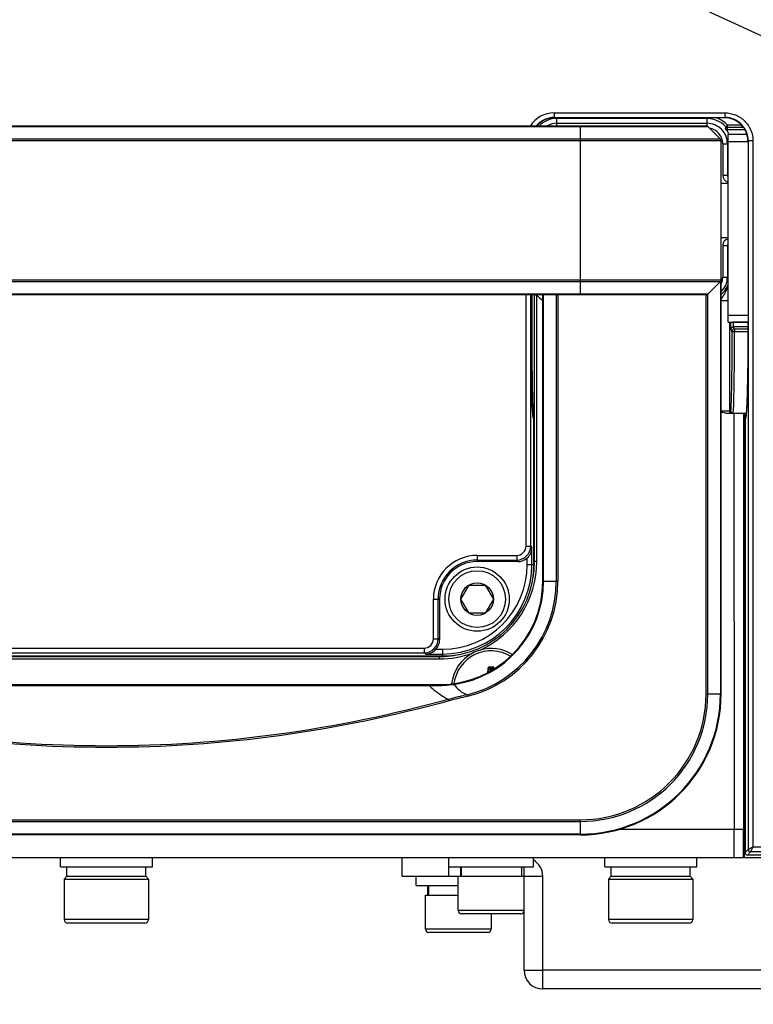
# Paper-space layout 'DRW0010_1_1' of a CAD drawing. Header units: millimetres. Extents: x 0 to 420, y 0 to 297.
# Tile 92 of 108: x 296 to 320, y 153 to 185. Entities that reach past the tile are written whole.
import ezdxf

# ---------------------------------------------------------------- set-up
doc = ezdxf.new("R2010")
doc.units = ezdxf.units.MM
doc.header["$LTSCALE"] = 23.1
doc.layers.get('0').update_dxf_attribs({"linetype": 'CONTINUOUS'})
for name, color, linetype in [('02___PRT_ALL_AXES', 7, 'CONTINUOUS'), ('AXES', 7, 'CONTINUOUS'), ('DIM_PILOTEES', 7, 'CONTINUOUS')]:
    doc.layers.add(name, color=color, linetype=linetype)
doc.styles.get("Standard").update_dxf_attribs({"font": 'txt', "width": 0.7})
doc.dimstyles.new('DIMSTYLE_3', dxfattribs={"dimtxt": 2.5, "dimasz": 3.5, "dimexe": 2, "dimexo": 0, "dimtad": 1, "dimdec": 0, "dimlfac": 3.333333, "dimdsep": 46, "dimtxsty": 'Standard', "dimblk": '_FILLED', "dimblk1": '_FILLED', "dimblk2": '_FILLED', "dimcen": 0.09, "dimazin": 2, "dimtp": 0.5, "dimtm": 0.5, "dimtfac": 1, "dimtdec": 0, "dimtofl": 0, "dimtmove": 0, "dimatfit": 3, "dimldrblk": '_FILLED', "dimfxl": 0, "dimtolj": 1, "dimarcsym": 0})

# ---------------------------------------------------------------- blocks, each defined once
blk = doc.blocks.new('_FILLED')
at = {"color": 0, "linetype": 'ByBlock'}
blk.add_solid([(0, 0), (-1, 0.1429), (-1, -0.1429)], dxfattribs=at)
blk = doc.blocks.new('*D6')
at = {"layer": 'DIM_PILOTEES', "color": 2, "linetype": 'Continuous'}
for p, q in [((299.025, 224.984), (346.241, 224.984)), ((344.241, 224.984), (344.241, 188.383)), ((344.241, 151.783), (344.241, 188.383)), ((325.505, 151.783), (346.241, 151.783))]:
    blk.add_line(p, q, dxfattribs=at)
at = {"layer": 'DIM_PILOTEES', "color": 2, "linetype": 'Continuous', "xscale": 3.5, "yscale": 3.5, "zscale": 3.5}
for p, rotation in [((344.241, 224.984), 90), ((344.241, 151.783), 270)]:
    blk.add_blockref('_FILLED', p, dxfattribs=dict(at, rotation=rotation))
at = {"layer": 'DIM_PILOTEES', "color": 2, "linetype": 'Continuous', "insert": (341.116, 188.383), "char_height": 2.5, "width": 8.83929, "attachment_point": 2, "rotation": 90, "line_spacing_factor": 0.9}
blk.add_mtext('{\\ftxt;\\W0.0001;\\H0.0001;\\~}{\\ftxt;\\W2.3571428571;\\H2.5; }{\\ftxt;\\W0.0001;\\H0.0001;\\~}', dxfattribs=at)
blk = doc.blocks.new('*D14')
at = {"layer": 'DIM_PILOTEES', "color": 2, "linetype": 'Continuous'}
for p, q in [((266.763, 157.942), (266.763, 142.362)), ((331.291, 157.944), (331.291, 142.362)), ((266.763, 144.362), (299.027, 144.362)), ((331.291, 144.362), (299.027, 144.362))]:
    blk.add_line(p, q, dxfattribs=at)
at = {"layer": 'DIM_PILOTEES', "color": 2, "linetype": 'Continuous', "xscale": 3.5, "yscale": 3.5, "zscale": 3.5, "rotation": 180}
blk.add_blockref('_FILLED', (266.763, 144.362), dxfattribs=at)
at = {"layer": 'DIM_PILOTEES', "color": 2, "linetype": 'Continuous', "xscale": 3.5, "yscale": 3.5, "zscale": 3.5}
blk.add_blockref('_FILLED', (331.291, 144.362), dxfattribs=at)
at = {"layer": 'DIM_PILOTEES', "color": 2, "linetype": 'Continuous', "insert": (299.875, 147.487), "char_height": 2.5, "width": 7.76786, "attachment_point": 2, "line_spacing_factor": 0.9}
blk.add_mtext('{\\ftxt;\\W0.0001;\\H0.0001;\\~}{\\ftxt;\\W2.0714285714;\\H2.5; }{\\ftxt;\\W0.0001;\\H0.0001;\\~}', dxfattribs=at)
blk = doc.blocks.new('*D16')
at = {"layer": 'DIM_PILOTEES', "color": 2, "linetype": 'Continuous'}
for p, q in [((299.025, 237.275), (352.819, 237.275)), ((350.819, 237.275), (350.819, 194.529)), ((350.819, 151.783), (350.819, 194.529)), ((327.38, 151.783), (352.819, 151.783))]:
    blk.add_line(p, q, dxfattribs=at)
at = {"layer": 'DIM_PILOTEES', "color": 2, "linetype": 'Continuous', "xscale": 3.5, "yscale": 3.5, "zscale": 3.5}
for p, rotation in [((350.819, 237.275), 90), ((350.819, 151.783), 270)]:
    blk.add_blockref('_FILLED', p, dxfattribs=dict(at, rotation=rotation))
at = {"layer": 'DIM_PILOTEES', "color": 2, "linetype": 'Continuous', "insert": (347.694, 194.529), "char_height": 2.5, "width": 8.57143, "attachment_point": 2, "rotation": 90, "line_spacing_factor": 0.9}
blk.add_mtext('{\\ftxt;\\W0.0001;\\H0.0001;\\~}{\\ftxt;\\W2.2857142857;\\H2.5; }{\\ftxt;\\W0.0001;\\H0.0001;\\~}', dxfattribs=at)
blk = doc.blocks.new('*D19')
at = {"layer": 'DIM_PILOTEES', "color": 2, "linetype": 'Continuous'}
for p, q in [((333.37, 169.095), (333.37, 135.446)), ((266.763, 157.942), (266.763, 135.446)), ((266.763, 137.446), (300.066, 137.446)), ((333.37, 137.446), (300.066, 137.446))]:
    blk.add_line(p, q, dxfattribs=at)
at = {"layer": 'DIM_PILOTEES', "color": 2, "linetype": 'Continuous', "xscale": 3.5, "yscale": 3.5, "zscale": 3.5, "rotation": 180}
blk.add_blockref('_FILLED', (266.763, 137.446), dxfattribs=at)
at = {"layer": 'DIM_PILOTEES', "color": 2, "linetype": 'Continuous', "xscale": 3.5, "yscale": 3.5, "zscale": 3.5}
blk.add_blockref('_FILLED', (333.37, 137.446), dxfattribs=at)
at = {"layer": 'DIM_PILOTEES', "color": 2, "linetype": 'Continuous', "insert": (300.804, 140.571), "char_height": 2.5, "width": 8.83929, "attachment_point": 2, "line_spacing_factor": 0.9}
blk.add_mtext('{\\ftxt;\\W0.0001;\\H0.0001;\\~}{\\ftxt;\\W2.3571428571;\\H2.5; }{\\ftxt;\\W0.0001;\\H0.0001;\\~}', dxfattribs=at)

psp = doc.layouts.new('DRW0010_1_1')

# ---------------------------------------------------------------- linework, layer by layer
at = {"color": 7, "linetype": 'Continuous'}
for p, q in [((321.5303, 183.2961), (313.3973, 187.0882)), ((313.3392, 181.5715), (318.7934, 181.5716)), ((313.3392, 181.5715), (313.3392, 181.4215)), ((318.7934, 181.5716), (318.7934, 181.4217)), ((313.3392, 181.4215), (318.7934, 181.4217)), ((313.3392, 181.4215), (313.349, 181.4116)), ((313.4263, 181.1546), (313.4263, 181.4117)), ((318.2263, 181.3895), (313.4263, 181.3894)), ((313.4263, 181.2351), (318.2263, 181.2353)), ((318.2263, 181.1478), (318.2263, 181.4118)), ((318.7934, 181.4217), (318.7835, 181.4118)), ((279.8043, 181.1316), (318.2482, 181.1327)), ((279.8573, 181.1536), (318.1952, 181.1547)), ((314.1764, 175.7546), (314.1763, 181.1546)), ((318.2482, 181.1327), (318.6543, 180.7267)), ((318.8234, 181.1244), (318.879, 181.1747)), ((318.8777, 181.0386), (319.4294, 181.0387)), ((318.8777, 180.9803), (318.8777, 181.0386)), ((319.3288, 181.1747), (318.879, 181.1747)), ((318.879, 181.0997), (318.879, 181.1747)), ((319.392, 181.0997), (318.879, 181.0997)), ((318.9013, 180.8848), (319.4988, 180.8848)), ((318.9015, 174.8848), (318.9013, 180.8848)), ((318.9246, 180.8887), (319.4978, 180.8887)), ((318.6763, 180.6736), (279.3763, 180.6725)), ((318.6543, 180.7267), (279.3983, 180.7256)), ((318.6768, 163.0048), (318.6763, 180.6736)), ((318.7268, 180.5848), (318.9013, 180.5848)), ((318.7268, 180.5848), (318.7268, 179.5811)), ((318.8768, 180.5848), (318.8768, 179.5811)), ((318.9013, 180.6598), (319.5333, 180.6598)), ((319.5432, 180.672), (319.5333, 180.6621)), ((319.6931, 180.672), (319.5432, 180.672)), ((319.5432, 180.672), (319.5438, 158.0364)), ((319.6931, 180.672), (319.6937, 158.1113)), ((318.7268, 179.5811), (318.8768, 179.5811)), ((318.8768, 179.5811), (318.9013, 179.5934)), ((318.7269, 177.3285), (318.8769, 177.3285)), ((318.7269, 177.3285), (318.7269, 176.3248)), ((318.9014, 177.3163), (318.8769, 177.3285)), ((318.8769, 177.3285), (318.8769, 176.3248)), ((279.3764, 176.2347), (318.6764, 176.2358)), ((279.3984, 176.1816), (318.6545, 176.1827)), ((318.2484, 175.7767), (318.6545, 176.1827)), ((318.6545, 176.1827), (318.6548, 163.0048)), ((318.7269, 176.3248), (318.9014, 176.3248)), ((318.2484, 175.7767), (279.8045, 175.7756)), ((318.1954, 175.7547), (279.8575, 175.7536)), ((312.4399, 167.7318), (312.4396, 175.7545)), ((312.5898, 167.7318), (312.5896, 175.7545)), ((312.6217, 175.7545), (312.6217, 174.8846)), ((312.7842, 175.7477), (312.7092, 175.7477)), ((312.7094, 167.2346), (312.7092, 175.7477)), ((312.7844, 167.2346), (312.7842, 175.7477)), ((312.9767, 166.6047), (312.9764, 175.7545)), ((312.9987, 166.6047), (312.9984, 175.7545)), ((313.4045, 175.7546), (313.4047, 166.6047)), ((313.4575, 175.7546), (313.4578, 166.6047)), ((318.1957, 163.0048), (318.1954, 175.7547)), ((318.2488, 163.0048), (318.2484, 175.7767)), ((318.6764, 175.5711), (318.9014, 175.5711)), ((318.9015, 175.1098), (319.5334, 175.1098)), ((312.6217, 174.8846), (312.5995, 174.8846)), ((312.5995, 174.7856), (312.5995, 174.8846)), ((318.9015, 174.8848), (319.5334, 174.8848)), ((318.9476, 174.8848), (318.9476, 172.0498)), ((318.988, 174.8672), (318.988, 174.8848)), ((319.031, 174.5954), (318.9906, 174.656)), ((319.5334, 174.881), (319.0655, 174.8809)), ((319.0655, 174.8809), (319.0655, 174.731)), ((319.5333, 174.731), (319.0655, 174.731)), ((319.1059, 174.6704), (319.0655, 174.731)), ((319.1059, 174.6704), (319.5332, 174.6704)), ((319.1059, 174.6704), (319.1059, 174.5877)), ((319.1059, 174.5877), (319.533, 174.5877)), ((312.6762, 171.9194), (312.6765, 171.8996)), ((312.6879, 171.8096), (312.6801, 171.8096)), ((312.6899, 171.7346), (312.6898, 171.7577)), ((318.6765, 172.0498), (318.9818, 172.0498)), ((318.8727, 171.9748), (319.4788, 171.9748)), ((319.0981, 158.6841), (319.0977, 171.9748)), ((319.398, 158.6841), (319.3977, 171.9748)), ((319.453, 171.8098), (319.4452, 171.8098)), ((312.69, 167.1446), (312.6899, 171.7346)), ((319.4281, 171.6748), (319.4253, 171.6748)), ((319.4256, 158.6841), (319.4253, 171.6748)), ((319.4432, 171.7348), (319.4436, 157.9361)), ((312.4399, 167.7318), (312.5898, 167.7318)), ((312.5898, 167.7318), (312.6291, 167.6794)), ((312.6291, 167.1446), (312.6291, 167.6794)), ((310.8767, 167.4318), (312.14, 167.4319)), ((310.8767, 167.4318), (310.8767, 167.2346)), ((312.14, 167.4319), (312.14, 167.282)), ((312.4792, 167.1446), (312.4791, 167.3526)), ((310.8767, 167.2819), (312.14, 167.282)), ((312.1755, 167.2346), (310.8767, 167.2346)), ((312.14, 167.282), (312.1755, 167.2346)), ((312.4792, 167.1446), (312.69, 167.1446)), ((312.7844, 167.2346), (312.69, 167.2346)), ((310.3571, 166.0346), (310.6169, 166.4846)), ((310.6169, 166.4846), (311.1365, 166.4846)), ((311.1365, 166.4846), (311.3963, 166.0346)), ((312.9767, 166.6047), (313.4578, 166.6047)), ((309.4795, 166.0346), (309.6767, 166.0346)), ((309.4795, 164.7712), (309.4795, 166.0346)), ((309.6294, 164.7712), (309.6294, 166.0346)), ((309.6767, 166.0346), (309.6767, 164.7357)), ((310.6169, 165.5846), (310.3571, 166.0346)), ((311.3963, 166.0346), (311.1365, 165.5846)), ((311.1365, 165.5846), (310.6169, 165.5846)), ((309.4795, 164.7712), (309.6294, 164.7712)), ((309.6767, 164.7357), (309.6294, 164.7712)), ((288.2868, 164.2206), (309.7668, 164.2212)), ((288.3768, 164.2012), (309.6768, 164.2018)), ((288.8739, 164.4708), (309.1796, 164.4713)), ((288.8739, 164.3208), (309.1796, 164.3214)), ((309.1796, 164.4713), (309.1796, 164.3214)), ((309.232, 164.2821), (309.1796, 164.3214)), ((309.232, 164.2821), (309.7668, 164.2821)), ((309.5588, 164.4321), (309.7668, 164.4321)), ((309.6768, 164.1268), (309.6768, 164.2212)), ((309.7668, 164.4321), (309.7668, 164.2212)), ((288.3768, 164.1262), (309.6768, 164.1268)), ((311.232, 163.8434), (311.2469, 163.8432)), ((311.2616, 163.8728), (311.3797, 163.8738)), ((311.2616, 163.8728), (311.2617, 163.8579)), ((311.2617, 163.8579), (311.3799, 163.8589)), ((311.3093, 163.7932), (311.2944, 163.7946)), ((311.3092, 163.8082), (311.3333, 163.8084)), ((311.3093, 163.7932), (311.3092, 163.8082)), ((311.3094, 163.7932), (311.3334, 163.7934)), ((311.3334, 163.7934), (311.3333, 163.8084)), ((311.3334, 163.7934), (311.3483, 163.7951)), ((311.3797, 163.8738), (311.3799, 163.8589)), ((311.4099, 163.845), (311.3949, 163.8445)), ((288.3768, 163.304), (309.6768, 163.3046)), ((288.7105, 163.2765), (309.3431, 163.2771)), ((304.5109, 163.2774), (306.2175, 163.2774)), ((306.2175, 163.2774), (307.8317, 163.2772)), ((309.3431, 163.2771), (309.3555, 163.2772)), ((309.3555, 163.2772), (309.4275, 163.2776)), ((309.4275, 163.2776), (309.5894, 163.2786)), ((309.5894, 163.2786), (309.6668, 163.279)), ((310.1243, 163.3351), (310.1273, 163.3133)), ((310.5704, 162.9306), (310.5579, 162.9822)), ((318.1957, 163.0048), (318.6768, 163.0048)), ((309.9778, 162.7856), (309.9648, 162.8331)), ((283.8769, 158.9849), (314.1769, 158.9858)), ((283.8769, 158.9319), (314.1769, 158.9327)), ((314.1769, 158.5047), (314.1769, 158.9858)), ((315.4193, 158.6826), (319.4157, 158.6826)), ((315.4237, 158.6839), (319.398, 158.6841)), ((319.0962, 157.7826), (319.0962, 158.6826)), ((319.3961, 157.7826), (319.3961, 158.6826)), ((319.4157, 158.6841), (319.4436, 158.6841)), ((319.4157, 158.6826), (319.4157, 157.7826)), ((314.1769, 158.5267), (283.8769, 158.5258)), ((314.1769, 158.5047), (283.8769, 158.5038)), ((319.5438, 158.0364), (319.4436, 157.9361)), ((319.6188, 157.9614), (319.5182, 157.8608)), ((319.6937, 158.1113), (319.6188, 157.9614)), ((324.8461, 157.9615), (319.6188, 157.9614)), ((324.8461, 158.1115), (319.6937, 158.1113)), ((297.555, 157.4826), (297.555, 157.7826)), ((300.495, 157.4826), (300.495, 157.7826)), ((308.475, 157.1826), (308.475, 157.7826)), ((309.975, 157.1826), (309.975, 157.7826)), ((312.675, 157.4826), (312.675, 157.7826)), ((314.955, 157.4826), (314.955, 157.7826)), ((317.895, 157.4826), (317.895, 157.7826)), ((325.2769, 157.8609), (319.5182, 157.8608)), ((297.555, 157.4826), (300.495, 157.4826)), ((297.765, 157.1826), (297.765, 157.4826)), ((300.2808, 157.1826), (300.2808, 157.4826)), ((300.2834, 157.1826), (300.2834, 157.4826)), ((300.285, 157.1826), (300.285, 157.4826)), ((309.975, 157.4826), (312.675, 157.4826)), ((310.35, 157.1826), (310.35, 157.4826)), ((310.3569, 157.1826), (310.3569, 157.4826)), ((310.3787, 157.1826), (310.3787, 157.4826)), ((312.3, 157.1826), (312.3, 157.4826)), ((312.375, 154.1826), (312.375, 157.4826)), ((314.955, 157.4826), (317.895, 157.4826)), ((315.165, 157.1826), (315.165, 157.4826)), ((317.6808, 157.1826), (317.6808, 157.4826)), ((317.6834, 157.1826), (317.6834, 157.4826)), ((317.685, 157.1826), (317.685, 157.4826)), ((297.765, 157.1826), (297.675, 157.0926)), ((297.675, 157.0926), (300.375, 157.0926)), ((297.675, 157.0926), (297.675, 155.8026)), ((297.765, 157.1826), (300.285, 157.1826)), ((300.285, 157.1826), (300.375, 157.0926)), ((300.375, 157.0926), (300.375, 155.8026)), ((308.475, 157.1826), (312.975, 157.1826)), ((308.925, 156.8826), (308.925, 157.1826)), ((310.275, 156.0876), (310.275, 157.1826)), ((315.165, 157.1826), (315.075, 157.0926)), ((315.075, 157.0926), (317.775, 157.0926)), ((315.075, 157.0926), (315.075, 155.8026)), ((315.165, 157.1826), (317.685, 157.1826)), ((317.685, 157.1826), (317.775, 157.0926)), ((317.775, 157.0926), (317.775, 155.8026)), ((308.925, 156.8826), (310.275, 156.8826)), ((309.3, 156.5826), (309.3, 156.8826)), ((309.3069, 156.5826), (309.3069, 156.8826)), ((309.3287, 156.5826), (309.3287, 156.8826)), ((309.225, 156.5826), (310.275, 156.5826)), ((309.225, 155.4876), (309.225, 156.5826)), ((312.375, 156.0876), (310.275, 156.0876)), ((300.375, 155.8026), (297.675, 155.8026)), ((312.27, 155.9826), (310.38, 155.9826)), ((311.325, 155.9826), (311.325, 155.4876)), ((317.775, 155.8026), (315.075, 155.8026)), ((300.255, 155.6826), (297.795, 155.6826)), ((311.325, 155.4876), (309.225, 155.4876)), ((317.655, 155.6826), (315.195, 155.6826)), ((311.22, 155.3826), (309.33, 155.3826)), ((312.375, 154.1826), (312.975, 154.1826)), ((312.975, 153.5826), (312.975, 154.1826)), ((321.4233, 153.5826), (312.975, 153.5826))]:
    psp.add_line(p, q, dxfattribs=at)
at = {"color": 3, "linetype": 'Continuous'}
for p, q in [((267.8474, 157.7826), (330.2064, 157.7826)), ((312.975, 154.1826), (312.975, 157.1826)), ((321.3127, 154.1826), (312.975, 154.1826))]:
    psp.add_line(p, q, dxfattribs=at)
at = {"color": 7, "linetype": 'Continuous'}
for points in [[(312.6699, 171.8429), (312.6699, 171.8429), (312.6695, 171.8446), (312.6687, 171.8482), (312.6676, 171.8534), (312.6664, 171.8602), (312.6652, 171.8684), (312.6638, 171.878), (312.6624, 171.8891), (312.661, 171.9015), (312.6596, 171.9152), (312.6581, 171.9304), (312.6566, 171.9469), (312.6551, 171.9648), (312.6536, 171.984), (312.6521, 172.0047), (312.6505, 172.0269), (312.649, 172.0504), (312.6475, 172.0754), (312.646, 172.1019), (312.6444, 172.1298), (312.6429, 172.1593), (312.6414, 172.1901), (312.6399, 172.2225), (312.6384, 172.2563), (312.6369, 172.2917), (312.6354, 172.3285), (312.6339, 172.3668), (312.6325, 172.4067), (312.631, 172.448), (312.6296, 172.491), (312.6282, 172.5354), (312.6268, 172.5813), (312.6254, 172.6288), (312.624, 172.6778), (312.6227, 172.7284), (312.6214, 172.7804), (312.6201, 172.834), (312.6188, 172.8891), (312.6176, 172.9457), (312.6164, 173.0037), (312.6152, 173.0633), (312.6141, 173.1243), (312.6129, 173.1868), (312.6119, 173.2507), (312.6108, 173.316), (312.6098, 173.3827), (312.6088, 173.4508), (312.6079, 173.5202), (312.607, 173.5909), (312.6062, 173.6629), (312.6054, 173.7361), (312.6046, 173.8106), (312.6039, 173.8863), (312.6032, 173.9631), (312.6026, 174.041), (312.6021, 174.12), (312.6015, 174.2001), (312.6011, 174.2812), (312.6007, 174.3632), (312.6003, 174.4461), (312.6, 174.5299), (312.5998, 174.6144), (312.5996, 174.6997), (312.5995, 174.7856)], [(319.5334, 174.8848), (319.5334, 174.7572), (319.5333, 174.6821), (319.5331, 174.6076), (319.5329, 174.5335), (319.5327, 174.4601), (319.5324, 174.3872), (319.532, 174.315), (319.5317, 174.2436), (319.5313, 174.1728), (319.5308, 174.1029), (319.5303, 174.0337), (319.5298, 173.9654), (319.5292, 173.8979), (319.5286, 173.8312), (319.5279, 173.7655), (319.5272, 173.7007), (319.5265, 173.6369), (319.5258, 173.574), (319.525, 173.5121), (319.5242, 173.4512), (319.5233, 173.3914), (319.5224, 173.3326), (319.5215, 173.2748), (319.5206, 173.2182), (319.5196, 173.1626), (319.5187, 173.1082), (319.5176, 173.0549), (319.5166, 173.0027), (319.5156, 172.9516), (319.5145, 172.9018), (319.5134, 172.853), (319.5123, 172.8055), (319.5111, 172.7591), (319.51, 172.7139), (319.5088, 172.6699), (319.5076, 172.6271), (319.5064, 172.5854), (319.5052, 172.5449), (319.5039, 172.5056), (319.5027, 172.4675), (319.5014, 172.4306), (319.5002, 172.3949), (319.4989, 172.3603), (319.4976, 172.327), (319.4963, 172.2948), (319.495, 172.2637), (319.4937, 172.2338), (319.4924, 172.2051), (319.4911, 172.1775), (319.4897, 172.151), (319.4884, 172.1256), (319.4871, 172.1014), (319.4858, 172.0783), (319.4844, 172.0564), (319.4831, 172.0355), (319.4818, 172.0157), (319.4805, 171.9971), (319.4791, 171.9795), (319.4778, 171.9629), (319.4765, 171.9474), (319.4752, 171.933), (319.474, 171.9196), (319.4727, 171.9072), (319.4714, 171.8959), (319.4702, 171.8855), (319.469, 171.8762), (319.4678, 171.8679), (319.4667, 171.8607), (319.4657, 171.8547), (319.4647, 171.8498), (319.4639, 171.8461), (319.4638, 171.8455)], [(312.6819, 171.8393), (312.6767, 171.8493), (312.6695, 171.8589), (312.6661, 171.8622)], [(312.6898, 171.7577), (312.6897, 171.7697), (312.6895, 171.7804), (312.6893, 171.7897), (312.6891, 171.7977), (312.6888, 171.8041), (312.6885, 171.8097), (312.688, 171.8151), (312.6872, 171.8211), (312.6854, 171.8296), (312.6819, 171.8393)], [(319.467, 171.8626), (319.4649, 171.8606), (319.4579, 171.8517), (319.4526, 171.8425), (319.4488, 171.8334), (319.4466, 171.8251), (319.4454, 171.8183), (319.4448, 171.8123), (319.4444, 171.8065), (319.4441, 171.8), (319.4438, 171.7922), (319.4436, 171.7831), (319.4434, 171.7727), (319.4433, 171.7612), (319.4432, 171.7487), (319.4432, 171.7354)], [(295.2209, 163.2773), (296.137, 163.2773), (297.0706, 163.2774), (298.017, 163.2773), (298.9693, 163.2775), (299.9199, 163.2774), (300.8654, 163.2775), (301.8004, 163.2774), (302.7221, 163.2775), (304.5109, 163.2774)], [(307.8317, 163.2772), (308.6002, 163.2775), (309.3431, 163.2771)]]:
    psp.add_lwpolyline(points, dxfattribs=at)
for radius in [1.0275, 0.9075, 0.5196]:
    psp.add_circle((310.8767, 166.0346), radius, dxfattribs=at)
for centre, radius, start, end in [((313.3391, 180.6719), 0.8995, 89.99518, 147.48349), ((313.339, 180.672), 0.7495, 89.98537, 139.82966), ((313.3489, 180.6621), 0.7495, 89.9884, 138.78312), ((313.4263, 180.5847), 0.8047, 90.00163, 134.90862), ((313.4263, 180.5847), 0.6505, 90.00163, 118.63463), ((318.2263, 180.5848), 0.8047, 42.10509, 90.00163), ((318.2263, 180.5848), 0.6505, 0.00163, 90.00163), ((318.2263, 180.5848), 0.8797, 42.10509, 70.5313), ((318.7836, 180.6622), 0.7496, 359.99421, 90.00905), ((318.7937, 180.6722), 0.7495, 359.98241, 90.02085), ((318.1952, 181.0797), 0.075, 45.00163, 90.00163), ((318.2263, 180.5848), 0.5005, 0.00163, 81.35168), ((317.7525, 181.1663), 1.0716, 354.65157, 357.75819), ((317.7051, 181.0935), 1.1739, 357.32241, 0.30236), ((318.1568, 180.5536), 0.8377, 25.4645, 30.61446), ((318.1709, 180.5606), 0.822, 23.52871, 25.45317), ((318.6013, 180.6736), 0.075, 0.00163, 45.00163), ((318.9518, 179.5811), 0.225, 180.00238, 257.01829), ((318.9519, 177.3285), 0.225, 102.97479, 179.99861), ((318.6014, 176.2358), 0.075, 315.00163, 0.00163), ((318.2264, 176.3248), 0.6505, 313.84842, 0.00163), ((318.2264, 176.3248), 0.5005, 334.26792, 0.00163), ((318.2264, 176.3248), 0.7134, 309.14486, 340.42435), ((317.9039, 176.3581), 1.0407, 338.02162, 343.48332), ((313.4264, 176.3247), 0.8634, 221.93678, 238.54633), ((318.1954, 175.8297), 0.075, 270.00163, 315.00163), ((319.0657, 174.655), 0.226, 94.68344, 110.1247), ((319.0654, 174.6561), 0.0749, 89.94998, 180.10782), ((319.106, 174.5954), 0.075, 90.01001, 179.98234), ((319.0655, 174.6559), 0.225, 90.00348, 94.64812), ((317.0552, 172.3117), 4.414, 184.15316, 184.30348), ((312.6131, 171.8099), 0.0747, 29.2017, 44.88206), ((304.6064, 171.7984), 8.0708, 0.85925, 1.06492), ((299.7935, 171.7319), 12.8841, 0.52052, 0.74595), ((312.6118, 171.8093), 0.0762, 14.99946, 29.05082), ((319.0568, 172.0498), 0.075, 179.97951, 270.01502), ((339.3474, 171.6794), 19.9221, 179.69693, 179.8534), ((334.3152, 171.7109), 14.8899, 179.31138, 179.71564), ((329.2775, 171.7713), 9.8517, 179.0482, 179.31054), ((325.4917, 171.8353), 6.0654, 178.6815, 179.05834), ((321.7728, 171.7371), 2.3296, 178.98272, 180.05685), ((319.5213, 171.8095), 0.0762, 150.97749, 165.02514), ((319.5199, 171.8101), 0.0747, 135.11547, 150.82654), ((317.9022, 172.0663), 1.579, 353.45486, 354.30253), ((340.8182, 171.6751), 21.3929, 179.852, 180.00078), ((312.1399, 167.7319), 0.4499, 270.01801, 359.99034), ((312.14, 167.7317), 0.2998, 270.00293, 0.0156), ((310.8767, 166.0346), 1.3972, 90.00163, 180.00163), ((310.8767, 166.0346), 1.2473, 90.00163, 180.00163), ((310.8767, 166.0346), 1.2, 90.00163, 180.00163), ((309.7667, 167.1446), 2.9234, 270.00163, 0.00163), ((309.7667, 167.1446), 2.8624, 270.00163, 0.00163), ((309.7667, 167.1446), 2.7125, 270.00163, 0.00163), ((309.6767, 167.2346), 3.1077, 294.58588, 0.00163), ((309.6767, 167.2346), 3.0328, 346.22942, 0.00163), ((309.6767, 166.6046), 3.3, 270.00163, 0.00163), ((309.6767, 166.6046), 3.322, 277.796, 0.00163), ((309.6767, 166.6046), 3.728, 283.6726, 0.00163), ((309.6767, 166.6046), 3.7811, 283.6726, 0.00163), ((309.1795, 164.7713), 0.4499, 270.01291, 359.98525), ((309.1797, 164.7712), 0.2998, 269.98766, 0.00032), ((309.6767, 167.2346), 3.1077, 270.00163, 289.75007), ((309.6767, 167.2346), 3.0328, 270.00163, 283.77385), ((311.3268, 163.1846), 1.275, 118.07016, 173.57927), ((311.3281, 163.1815), 1.2784, 106.2814, 118.05455), ((311.3268, 163.1846), 1.275, 58.09452, 106.26579), ((310.6458, 163.8536), 0.5863, 343.32169, 359.00933), ((310.6458, 163.8536), 0.6012, 344.73883, 359.00939), ((311.2618, 163.8429), 0.0299, 90.46378, 179.00679), ((309.993, 162.5694), 1.7874, 43.27198, 45.45042), ((309.9445, 162.5521), 1.8547, 42.62711, 44.74947), ((310.6458, 163.8536), 0.6513, 348.83618, 354.80459), ((311.3094, 163.7931), 0.0151, 90.97162, 174.34347), ((310.6458, 163.8536), 0.6662, 349.88878, 354.80517), ((312.7201, 162.5769), 1.8547, 136.27145, 138.39384), ((311.9958, 163.8656), 0.6662, 186.21592, 189.4268), ((312.6714, 162.5932), 1.7875, 135.5706, 137.74886), ((311.9958, 163.8656), 0.6513, 186.21634, 188.96848), ((311.9958, 163.8656), 0.6012, 182.01154, 187.16566), ((311.9958, 163.8656), 0.5863, 182.0116, 186.43094), ((309.6463, 166.6679), 3.3889, 270.34659, 270.52293), ((309.6463, 166.6717), 3.3927, 270.52305, 271.76416), ((309.6466, 166.664), 3.385, 271.7636, 276.97459), ((309.6477, 166.6532), 3.3742, 276.9774, 278.17165), ((314.1768, 163.0047), 4.5, 270.00163, 0.00163), ((314.1768, 163.0047), 4.478, 270.00163, 0.00163), ((314.1768, 163.0047), 4.072, 270.00163, 0.00163), ((314.1768, 163.0047), 4.0189, 270.00163, 0.00163), ((319.6188, 158.0364), 0.075, 180.03127, 269.97198), ((310.38, 156.0876), 0.105, 180, 270), ((312.27, 156.0876), 0.105, 270, 360), ((297.795, 155.8026), 0.12, 180, 270), ((300.255, 155.8026), 0.12, 270, 360), ((315.195, 155.8026), 0.12, 180, 270), ((317.655, 155.8026), 0.12, 270, 360), ((309.33, 155.4876), 0.105, 180, 270), ((311.22, 155.4876), 0.105, 270, 360), ((312.975, 154.1826), 0.6, 180, 270)]:
    psp.add_arc(centre, radius, start, end, dxfattribs=at)
at = {"color": 3, "linetype": 'Continuous'}
psp.add_arc((312.375, 157.1826), 0.6, 0, 59.9617, dxfattribs=at)
at = {"color": 7, "linetype": 'Continuous'}
for centre, major_axis, start_param, end_param in [((312.1751, 167.6849), (-0.2702, 0.3604), -3.7845517, -3.0439687), ((309.2265, 164.7361), (0.3604, -0.2702), -0.0976239, 0.6429591)]:
    psp.add_ellipse(centre, major_axis=major_axis, ratio=0.9990488, start_param=start_param, end_param=end_param, dxfattribs=at)
for points, knots in [([(318.7934, 181.5716), (318.9104, 181.5717), (319.147, 181.5248), (319.4461, 181.3246), (319.6463, 181.0256), (319.6931, 180.789), (319.6931, 180.672)], [0, 0, 0, 0, 0.2500156, 0.499996, 0.7499762, 1, 1, 1, 1]), ([(318.8777, 180.9803), (318.8725, 180.9891), (318.8543, 181.0186), (318.8344, 181.047), (318.8195, 181.0664)], [0, 0, 0, 0, 0.295289, 1, 1, 1, 1]), ([(312.6528, 171.992), (312.642, 172.1404), (312.6275, 172.5127), (312.6045, 173.4703), (312.5996, 174.2794), (312.5995, 174.8647)], [0, 0, 0, 0, 0.1553262, 0.3889351, 1, 1, 1, 1]), ([(312.6217, 174.8846), (312.6217, 174.7003), (312.6223, 174.3386), (312.6251, 173.8136), (312.6295, 173.3297), (312.6346, 172.9608), (312.6396, 172.7002), (312.6434, 172.5349), (312.6476, 172.3926), (312.6515, 172.2732), (312.6568, 172.1819), (312.6591, 172.1095), (312.667, 172.0775), (312.6664, 172.0497), (312.6713, 172.0496)], [0, 0, 0, 0, 0.1949676, 0.3824892, 0.5552707, 0.7067366, 0.7726134, 0.8310421, 0.8814822, 0.9234404, 0.9565194, 0.9804059, 0.9948821, 1, 1, 1, 1]), ([(318.987, 172.0654), (318.992, 172.0955), (318.9968, 172.1829), (319.0048, 172.3513), (319.0112, 172.5935), (319.0203, 173.0408), (319.0277, 173.7156), (319.0304, 174.2866), (319.031, 174.5954)], [0, 0, 0, 0, 0.0361469, 0.1034826, 0.2000903, 0.3231885, 0.6339338, 1, 1, 1, 1]), ([(318.9906, 174.656), (318.9902, 174.6694), (318.9885, 174.7397), (318.988, 174.8101), (318.988, 174.8672)], [0, 0, 0, 0, 0.1901428, 1, 1, 1, 1]), ([(319.031, 174.5954), (319.032, 174.5934), (319.0411, 174.5921), (319.0642, 174.5879), (319.0885, 174.5862), (319.1059, 174.5877)], [0, 0, 0, 0, 0.0878926, 0.3058483, 1, 1, 1, 1]), ([(319.0671, 172.0384), (319.0758, 172.1472), (319.0841, 172.4481), (319.0959, 173.0039), (319.1029, 173.7447), (319.1054, 174.2938), (319.1059, 174.5877)], [0, 0, 0, 0, 0.1284337, 0.3538645, 0.6542036, 1, 1, 1, 1]), ([(319.5334, 174.8645), (319.5334, 174.275), (319.5285, 173.4613), (319.5052, 172.5004), (319.4906, 172.1289), (319.4796, 171.9817)], [0, 0, 0, 0, 0.6132604, 0.8465011, 1, 1, 1, 1]), ([(318.9818, 172.0498), (318.9823, 172.0498), (318.9864, 172.0548), (318.9861, 172.0604), (318.987, 172.0654)], [0, 0, 0, 0, 0.0973329, 1, 1, 1, 1]), ([(312.6598, 171.9087), (312.6593, 171.914), (312.657, 171.9379), (312.655, 171.9619), (312.6536, 171.9804)], [0, 0, 0, 0, 0.2253365, 1, 1, 1, 1]), ([(312.6801, 171.8096), (312.6774, 171.8097), (312.6729, 171.8207), (312.669, 171.8376), (312.6639, 171.8698), (312.6613, 171.8942), (312.6598, 171.9087)], [0, 0, 0, 0, 0.0790109, 0.2680089, 0.5747599, 1, 1, 1, 1]), ([(312.6713, 172.0496), (312.6735, 172.0496), (312.671, 172.0358), (312.6752, 172.0212), (312.6744, 171.9869), (312.6755, 171.9628), (312.6758, 171.9484)], [0, 0, 0, 0, 0.0662699, 0.2597583, 0.5744989, 1, 1, 1, 1]), ([(312.6899, 171.7346), (312.6899, 171.7442), (312.6894, 171.7613), (312.6905, 171.7864), (312.687, 171.7979), (312.6899, 171.8096), (312.6879, 171.8096)], [0, 0, 0, 0, 0.3819797, 0.706123, 0.9231064, 1, 1, 1, 1]), ([(319.0568, 171.9748), (319.0584, 171.9748), (319.0603, 171.9823), (319.0642, 172.0007), (319.0658, 172.0225), (319.0671, 172.0384)], [0, 0, 0, 0, 0.073465, 0.2619849, 1, 1, 1, 1]), ([(319.4452, 171.8098), (319.4424, 171.8098), (319.447, 171.7929), (319.4437, 171.7862), (319.4436, 171.7785)], [0, 0, 0, 0, 0.2654479, 1, 1, 1, 1]), ([(319.462, 171.8293), (319.4614, 171.8264), (319.4595, 171.8204), (319.4573, 171.8099), (319.453, 171.8098)], [0, 0, 0, 0, 0.4052394, 1, 1, 1, 1]), ([(319.4709, 171.8864), (319.4702, 171.8804), (319.4678, 171.8613), (319.465, 171.8422), (319.462, 171.8293)], [0, 0, 0, 0, 0.3100682, 1, 1, 1, 1]), ([(319.4796, 171.9817), (319.4791, 171.9751), (319.4772, 171.9511), (319.4751, 171.927), (319.4734, 171.9096)], [0, 0, 0, 0, 0.2745189, 1, 1, 1, 1]), ([(312.4791, 167.3526), (312.5263, 167.3957), (312.6009, 167.4978), (312.6282, 167.6209), (312.6291, 167.6794)], [0, 0, 0, 0, 0.5223327, 1, 1, 1, 1]), ([(309.232, 164.2821), (309.2905, 164.283), (309.4136, 164.3103), (309.5157, 164.3849), (309.5588, 164.4321)], [0, 0, 0, 0, 0.4776673, 1, 1, 1, 1]), ([(311.2469, 163.8432), (311.2469, 163.8469), (311.2501, 163.8548), (311.258, 163.8578), (311.2617, 163.8579)], [0, 0, 0, 0, 0.500008, 1, 1, 1, 1]), ([(311.3333, 163.8084), (311.3369, 163.8084), (311.3443, 163.8057), (311.3479, 163.7986), (311.3483, 163.7951)], [0, 0, 0, 0, 0.4999439, 1, 1, 1, 1]), ([(311.4099, 163.845), (311.4096, 163.8525), (311.4029, 163.8679), (311.3872, 163.8739), (311.3797, 163.8738)], [0, 0, 0, 0, 0.4999908, 1, 1, 1, 1]), ([(311.3799, 163.8589), (311.3836, 163.859), (311.3915, 163.856), (311.3948, 163.8482), (311.3949, 163.8445)], [0, 0, 0, 0, 0.5000089, 1, 1, 1, 1]), ([(309.3554, 163.3045), (309.3521, 163.3045), (309.3459, 163.2929), (309.3443, 163.284), (309.3431, 163.2771)], [0, 0, 0, 0, 0.320797, 1, 1, 1, 1]), ([(309.3431, 163.2771), (309.3881, 163.2341), (309.5774, 163.0632), (309.7907, 162.9162), (309.9648, 162.8331)], [0, 0, 0, 0, 0.2440297, 1, 1, 1, 1]), ([(309.6768, 163.3046), (309.6739, 163.3046), (309.6692, 163.2932), (309.6678, 163.2854), (309.6668, 163.279)], [0, 0, 0, 0, 0.3081879, 1, 1, 1, 1]), ([(310.1273, 163.3133), (310.1824, 163.2443), (310.3069, 163.1101), (310.4668, 163.008), (310.5579, 162.9822)], [0, 0, 0, 0, 0.4823882, 1, 1, 1, 1]), ([(309.9778, 162.7856), (308.1974, 162.2973), (304.5689, 161.5487), (299.0269, 161.1683), (293.4848, 161.5484), (289.8563, 162.2967), (288.0759, 162.785)], [0, 0, 0, 0, 0.2500071, 0.5, 0.7499929, 1, 1, 1, 1]), ([(309.9648, 162.8331), (308.1865, 162.345), (304.5624, 161.5968), (299.0269, 161.2165), (293.4913, 161.5965), (289.8672, 162.3445), (288.0889, 162.8324)], [0, 0, 0, 0, 0.2500072, 0.5, 0.7499928, 1, 1, 1, 1]), ([(319.4436, 157.9361), (319.4435, 157.9171), (319.459, 157.8771), (319.4989, 157.8608), (319.5182, 157.8608)], [0, 0, 0, 0, 0.4975345, 1, 1, 1, 1]), ([(319.6937, 158.1113), (319.6599, 158.0943), (319.6108, 158.0678), (319.559, 158.046), (319.5438, 158.0364)], [0, 0, 0, 0, 0.6779168, 1, 1, 1, 1])]:
    psp.add_open_spline(points, degree=3, knots=knots, dxfattribs=at)
for points in [[(318.8195, 181.0664), (318.833, 181.0497), (318.8562, 181.0386), (318.8777, 181.0386)], [(318.879, 181.0997), (318.8587, 181.0997), (318.837, 181.1093), (318.8234, 181.1244)], [(318.8768, 179.5811), (318.8768, 179.5609), (318.8864, 179.5392), (318.9013, 179.5256)], [(318.9013, 177.384), (318.8864, 177.3704), (318.8768, 177.3487), (318.8769, 177.3285)], [(318.8689, 175.9686), (318.8193, 175.8454), (318.7454, 175.7332), (318.6764, 175.6197)], [(312.6713, 172.0496), (312.6713, 172.0291), (312.6614, 172.007), (312.646, 171.9934)], [(312.6801, 171.8096), (312.6801, 171.8234), (312.676, 171.8377), (312.6687, 171.8494)], [(312.6879, 171.8096), (312.6879, 171.8162), (312.687, 171.8227), (312.6853, 171.829)], [(318.6766, 172.0354), (318.738, 172.0053), (318.8043, 171.9748), (318.8727, 171.9748)], [(318.9577, 172.0123), (318.9512, 172.0235), (318.9476, 172.0369), (318.9476, 172.0498)], [(319.0226, 171.9748), (318.9976, 171.9748), (318.9701, 171.9906), (318.9577, 172.0123)], [(319.4452, 171.8098), (319.4452, 171.8164), (319.4461, 171.8229), (319.4477, 171.8292)], [(319.453, 171.8098), (319.453, 171.8236), (319.4571, 171.8379), (319.4644, 171.8496)], [(310.5579, 162.9822), (310.3601, 162.9328), (310.1611, 162.8881), (309.9648, 162.8331)], [(310.5704, 162.9306), (310.3728, 162.8826), (310.1739, 162.8394), (309.9778, 162.7856)]]:
    psp.add_open_spline(points, degree=3, dxfattribs=at)
at = {"layer": '02___PRT_ALL_AXES', "color": 7, "linetype": 'Continuous'}
for p, q in [((318.6763, 179.3248), (318.9013, 179.3248)), ((318.6764, 177.5848), (318.9014, 177.5848))]:
    psp.add_line(p, q, dxfattribs=at)
at = {"layer": 'AXES', "color": 7, "linetype": 'Continuous'}
psp.add_arc((311.3268, 163.1846), 1.2, 58.86283, 172.68438, dxfattribs=at)

# ---------------------------------------------------------------- dimensions: what is measured, and where the dimension line sits
at = {"layer": 'DIM_PILOTEES', "color": 2, "linetype": 'Continuous'}
for base, p1, p2, angle, text, picture, middle in [((350.8193, 151.7826), (299.0247, 237.2748), (327.3798, 151.7826), 270, '{\\ftxt;\\W0.0001;\\H0.0001;\\~}{\\ftxt;\\W2.2857142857;\\H2.5; }{\\ftxt;\\W0.0001;\\H0.0001;\\~}', '*D16', (350.8193, 194.1715)), ((344.2408, 224.9843), (325.5048, 151.7826), (299.025, 224.9843), 90, '{\\ftxt;\\W0.0001;\\H0.0001;\\~}{\\ftxt;\\W2.3571428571;\\H2.5; }{\\ftxt;\\W0.0001;\\H0.0001;\\~}', '*D6', (344.2408, 188.0263))]:
    dim = psp.add_linear_dim(base=base, p1=p1, p2=p2, angle=angle, text=text, dimstyle='DIMSTYLE_3', dxfattribs=at)
    dim.commit()
    dim.dimension.update_dxf_attribs({"geometry": picture, "text_midpoint": middle, "dimtype": 160})
for base, p2, text, picture, middle in [((333.3699, 137.4464), (333.3699, 169.0948), '{\\ftxt;\\W0.0001;\\H0.0001;\\~}{\\ftxt;\\W2.3571428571;\\H2.5; }{\\ftxt;\\W0.0001;\\H0.0001;\\~}', '*D19', (300.4468, 137.4464)), ((331.2908, 144.3623), (331.2908, 157.9443), '{\\ftxt;\\W0.0001;\\H0.0001;\\~}{\\ftxt;\\W2.0714285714;\\H2.5; }{\\ftxt;\\W0.0001;\\H0.0001;\\~}', '*D14', (299.5178, 144.3623))]:
    dim = psp.add_linear_dim(base=base, p1=(266.7631, 157.9424), p2=p2, text=text, dimstyle='DIMSTYLE_3', dxfattribs=at)
    dim.commit()
    dim.dimension.update_dxf_attribs({"geometry": picture, "text_midpoint": middle, "dimtype": 160})

doc.saveas('drawing.dxf')
